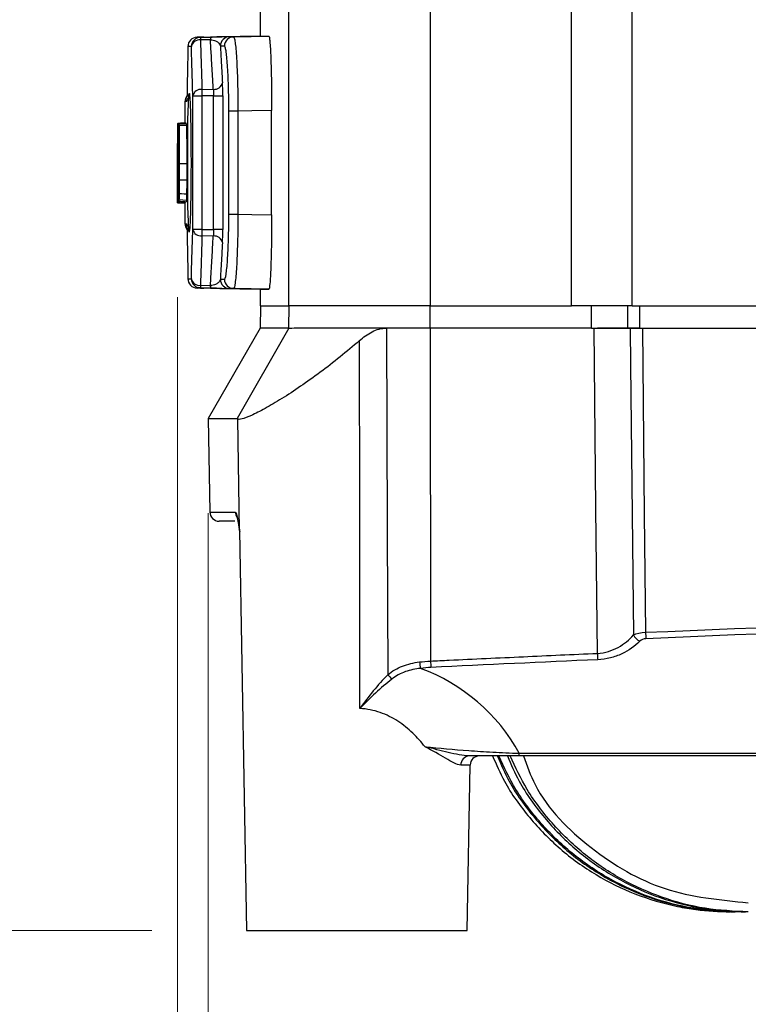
# Model space of a CAD drawing. Header units: millimetres. Extents: x 10 to 272, y 8 to 208.
# Tile 12 of 31: x 57 to 67, y 75 to 89. Entities that reach past the tile are written whole.
import ezdxf

# ---------------------------------------------------------------- set-up
doc = ezdxf.new("R2010")
doc.units = ezdxf.units.MM
doc.styles.add('SLDTEXTSTYLE0', font='TXT', dxfattribs={"width": 0.75})
doc.dimstyles.new('SLDDIMSTYLE0', dxfattribs={"dimtxt": 1.905, "dimasz": 3, "dimexe": 0, "dimexo": 0.0625, "dimgap": 0.47625, "dimtad": 0, "dimtih": 1, "dimtoh": 1, "dimdec": 1, "dimlfac": 2, "dimrnd": 1e-09, "dimzin": 12, "dimdsep": 46, "dimtxsty": 'SLDTEXTSTYLE0', "dimsah": 1, "dimcen": 0.09, "dimadec": 0, "dimazin": 3, "dimtfac": 1, "dimtdec": 1, "dimtofl": 0, "dimtmove": 0, "dimatfit": 3, "dimfxl": 1, "dimfrac": 2, "dimtolj": 1, "dimtzin": 12, "dimarcsym": 0})
doc.dimstyles.new('SLDDIMSTYLE2', dxfattribs={"dimtxt": 1.905, "dimasz": 3, "dimexe": 0, "dimexo": 0.0625, "dimgap": 0.47625, "dimtad": 0, "dimtih": 1, "dimtoh": 1, "dimdec": 1, "dimlfac": 2, "dimrnd": 1e-09, "dimzin": 4, "dimdsep": 46, "dimtxsty": 'SLDTEXTSTYLE0', "dimsah": 1, "dimcen": 0.09, "dimadec": 0, "dimazin": 1, "dimtfac": 1, "dimtdec": 1, "dimtofl": 0, "dimtmove": 0, "dimatfit": 3, "dimfxl": 1, "dimfrac": 2, "dimtolj": 1, "dimtzin": 12, "dimarcsym": 0})

# ---------------------------------------------------------------- blocks, each defined once
blk = doc.blocks.new('_D')
at = {"color": 7, "linetype": 'Continuous', "lineweight": 18}
for p, q in [((56.985, 94.003), (46.45, 94.003)), ((49.625, 94.003), (49.625, 87.071)), ((49.625, 86.684), (49.044, 86.684)), ((49.044, 86.684), (49.044, 83.66)), ((54.551, 86.684), (55.132, 86.684)), ((55.132, 86.684), (55.132, 83.66)), ((49.044, 83.66), (49.625, 83.66)), ((55.132, 83.66), (54.551, 83.66)), ((49.625, 76.343), (49.625, 83.273)), ((58.72, 76.343), (46.45, 76.343))]:
    blk.add_line(p, q, dxfattribs=at)
for points in [[(49.625, 94.003), (49.125, 91.003), (50.125, 91.003)], [(49.625, 76.343), (50.125, 79.343), (49.125, 79.343)]]:
    blk.add_solid(points, dxfattribs=at)
at = {"color": 7, "linetype": 'Continuous', "lineweight": 18, "char_height": 1.905, "attachment_point": 1, "style": 'SLDTEXTSTYLE0'}
for s, insert in [('35.3', (43.537, 86.116)), ('1.39', (49.625, 86.116))]:
    blk.add_mtext(s, dxfattribs=dict(at, insert=insert))
blk = doc.blocks.new('_D_3')
at = {"color": 7, "linetype": 'Continuous', "lineweight": 18}
for p, q in [((58.624, 144.193), (39.392, 144.193)), ((42.567, 144.193), (42.567, 107.821)), ((43.271, 107.434), (42.69, 107.434)), ((42.69, 107.434), (42.69, 104.41)), ((48.197, 107.434), (48.778, 107.434)), ((48.778, 107.434), (48.778, 104.41)), ((42.69, 104.41), (43.271, 104.41)), ((48.778, 104.41), (48.197, 104.41)), ((42.567, 76.343), (42.567, 104.023)), ((58.72, 76.343), (39.392, 76.343))]:
    blk.add_line(p, q, dxfattribs=at)
for points in [[(42.567, 144.193), (42.067, 141.193), (43.067, 141.193)], [(42.567, 76.343), (43.067, 79.343), (42.067, 79.343)]]:
    blk.add_solid(points, dxfattribs=at)
at = {"color": 7, "linetype": 'Continuous', "lineweight": 18, "char_height": 1.905, "attachment_point": 1, "style": 'SLDTEXTSTYLE0'}
for s, insert in [('135.7', (35.776, 106.865)), ('5.34', (43.271, 106.865))]:
    blk.add_mtext(s, dxfattribs=dict(at, insert=insert))
blk = doc.blocks.new('_D_4')
at = {"color": 7, "linetype": 'Continuous', "lineweight": 18}
for p, q in [((119.586, 86.346), (119.586, 63.168)), ((59.064, 84.853), (59.064, 63.168)), ((88.341, 67.855), (87.76, 67.855)), ((87.76, 67.855), (87.76, 64.831)), ((93.267, 67.855), (93.847, 67.855)), ((93.847, 67.855), (93.847, 64.831)), ((59.064, 66.343), (80.459, 66.343)), ((119.586, 66.343), (94.814, 66.343)), ((87.76, 64.831), (88.341, 64.831)), ((93.847, 64.831), (93.267, 64.831))]:
    blk.add_line(p, q, dxfattribs=at)
for points in [[(59.064, 66.343), (62.064, 65.843), (62.064, 66.843)], [(119.586, 66.343), (116.586, 66.843), (116.586, 65.843)]]:
    blk.add_solid(points, dxfattribs=at)
at = {"color": 7, "linetype": 'Continuous', "lineweight": 18, "char_height": 1.905, "attachment_point": 1, "style": 'SLDTEXTSTYLE0'}
for s, insert in [('121.0', (80.846, 67.287)), ('4.77', (88.341, 67.287))]:
    blk.add_mtext(s, dxfattribs=dict(at, insert=insert))
blk = doc.blocks.new('_D_5')
at = {"color": 7, "linetype": 'Continuous', "lineweight": 18}
for p, q in [((114.399, 84.503), (114.399, 68.501)), ((59.477, 81.953), (59.477, 68.501)), ((88.341, 73.188), (87.76, 73.188)), ((87.76, 73.188), (87.76, 70.164)), ((93.267, 73.188), (93.847, 73.188)), ((93.847, 73.188), (93.847, 70.164)), ((59.477, 71.676), (80.459, 71.676)), ((114.399, 71.676), (94.814, 71.676)), ((87.76, 70.164), (88.341, 70.164)), ((93.847, 70.164), (93.267, 70.164))]:
    blk.add_line(p, q, dxfattribs=at)
for points in [[(59.477, 71.676), (62.477, 71.176), (62.477, 72.176)], [(114.399, 71.676), (111.399, 72.176), (111.399, 71.176)]]:
    blk.add_solid(points, dxfattribs=at)
at = {"color": 7, "linetype": 'Continuous', "lineweight": 18, "char_height": 1.905, "attachment_point": 1, "style": 'SLDTEXTSTYLE0'}
for s, insert in [('109.8', (80.846, 72.619)), ('4.32', (88.341, 72.619))]:
    blk.add_mtext(s, dxfattribs=dict(at, insert=insert))

msp = doc.modelspace()

# ---------------------------------------------------------------- linework, layer by layer
at = {"color": 7, "linetype": 'Continuous', "lineweight": 25}
for p, q in [((60.56, 84.738), (60.56, 98.193)), ((62.46, 98.193), (62.46, 84.738)), ((64.357, 84.738), (64.357, 98.193)), ((65.173, 84.738), (65.173, 98.193)), ((60.173, 89.743), (60.173, 88.361)), ((59.419, 88.347), (59.327, 88.346)), ((60.169, 88.361), (59.636, 88.352)), ((59.817, 88.353), (60.291, 88.361)), ((59.393, 87.646), (59.545, 87.647)), ((59.164, 87.482), (59.164, 87.199)), ((59.191, 87.526), (59.192, 87.556)), ((59.27, 87.558), (59.393, 87.558)), ((59.27, 85.765), (59.27, 87.558)), ((59.393, 87.558), (59.393, 85.765)), ((59.55, 87.559), (59.672, 87.559)), ((59.55, 85.764), (59.55, 87.559)), ((59.672, 87.559), (59.672, 85.764)), ((59.876, 87.354), (59.754, 87.354)), ((59.754, 85.968), (59.754, 87.354)), ((59.876, 87.354), (59.876, 85.968)), ((60.329, 85.96), (60.329, 87.362)), ((59.171, 87.2), (59.172, 87.186)), ((59.077, 86.218), (59.077, 87.104)), ((59.081, 87.179), (59.181, 87.186)), ((59.079, 87.011), (59.08, 87.011)), ((59.079, 87.011), (59.079, 86.311)), ((59.07, 86.856), (59.077, 86.856)), ((59.073, 86.888), (59.077, 86.888)), ((59.064, 86.746), (59.064, 86.285)), ((59.065, 86.522), (59.077, 86.522)), ((59.069, 86.488), (59.069, 86.488)), ((59.075, 86.445), (59.077, 86.445)), ((59.079, 86.311), (59.081, 86.311)), ((59.064, 86.123), (59.164, 86.123)), ((59.164, 86.123), (59.164, 85.84)), ((59.754, 85.968), (59.876, 85.968)), ((59.393, 85.765), (59.27, 85.765)), ((59.672, 85.764), (59.55, 85.764)), ((59.545, 85.675), (59.393, 85.677)), ((59.633, 84.97), (60.169, 84.961)), ((60.291, 84.961), (59.817, 84.969)), ((60.173, 84.961), (60.173, 84.738)), ((60.178, 84.738), (60.173, 84.438)), ((60.173, 84.738), (60.56, 84.738)), ((60.56, 84.438), (60.565, 84.738)), ((62.46, 84.738), (60.56, 84.738)), ((62.46, 84.438), (62.46, 84.738)), ((62.46, 84.738), (64.357, 84.738)), ((65.173, 84.738), (64.357, 84.738)), ((64.626, 84.438), (64.626, 84.738)), ((65.113, 84.438), (65.117, 84.738)), ((65.173, 84.738), (84.673, 84.738)), ((65.276, 84.438), (65.276, 84.738)), ((60.173, 84.438), (59.477, 83.223)), ((60.56, 84.438), (59.865, 83.223)), ((60.56, 84.438), (60.173, 84.438)), ((62.46, 84.438), (62.464, 79.963)), ((65.113, 84.438), (64.708, 84.438)), ((65.276, 84.438), (65.113, 84.438)), ((65.276, 84.438), (65.311, 84.438)), ((59.477, 83.223), (59.499, 81.966)), ((59.477, 83.223), (59.865, 83.223)), ((59.899, 81.72), (59.873, 83.218)), ((59.835, 81.843), (59.624, 81.843)), ((59.896, 81.72), (59.99, 76.343)), ((63.657, 78.725), (108.204, 78.725)), ((63.657, 78.688), (63.657, 78.725)), ((108.204, 78.688), (63.657, 78.688)), ((62.957, 76.343), (62.996, 78.565)), ((66.5, 76.593), (66.492, 76.593)), ((66.557, 76.593), (66.5, 76.593)), ((66.581, 76.593), (66.557, 76.593)), ((66.694, 76.593), (66.581, 76.593)), ((66.734, 76.593), (66.694, 76.593)), ((59.99, 76.343), (61.473, 76.343)), ((61.473, 76.343), (62.957, 76.343))]:
    msp.add_line(p, q, dxfattribs=at)
at = {"color": 8, "linetype": 'Continuous', "lineweight": 25}
for p, q in [((59.227, 87.553), (59.23, 87.518)), ((59.074, 86.99), (59.077, 86.99)), ((59.073, 86.888), (59.077, 86.888)), ((59.077, 86.891), (59.074, 86.891)), ((59.661, 84.971), (59.649, 84.971)), ((59.499, 81.966), (59.841, 81.966)), ((59.899, 81.72), (59.896, 81.72)), ((62.996, 78.565), (62.871, 78.565))]:
    msp.add_line(p, q, dxfattribs=at)
at = {"color": 7, "linetype": 'Continuous', "lineweight": 25, "flags": 128}
for points in [[(59.372, 88.346), (59.388, 88.346), (59.508, 88.348)], [(59.508, 88.312), (59.388, 88.31), (59.372, 88.309)], [(59.55, 87.559), (59.47, 87.558), (59.393, 87.558)], [(60.329, 87.362), (60.063, 87.357), (59.876, 87.354)], [(59.071, 87.193), (59.104, 87.195), (59.137, 87.197), (59.171, 87.2)], [(59.178, 87.186), (59.14, 87.184), (59.078, 87.179)], [(59.084, 87.16), (59.134, 87.163), (59.184, 87.166)], [(59.074, 86.891), (59.073, 86.888), (59.073, 86.888)], [(59.088, 86.651), (59.138, 86.651), (59.188, 86.651)], [(59.069, 86.485), (59.069, 86.488), (59.069, 86.488)], [(59.088, 86.43), (59.12, 86.429), (59.154, 86.428), (59.188, 86.428)], [(59.078, 86.143), (59.115, 86.141), (59.178, 86.136)], [(59.082, 86.143), (59.098, 86.142), (59.114, 86.141), (59.131, 86.14), (59.147, 86.139), (59.164, 86.137), (59.182, 86.136)], [(59.084, 86.165), (59.134, 86.162), (59.184, 86.159)], [(59.086, 86.247), (59.119, 86.246), (59.152, 86.244), (59.186, 86.242)], [(59.071, 86.13), (59.104, 86.127), (59.171, 86.123)], [(59.876, 85.968), (60.063, 85.965), (60.329, 85.96)], [(59.393, 85.765), (59.47, 85.764), (59.55, 85.764)], [(59.327, 84.977), (59.374, 84.976), (59.419, 84.975)], [(59.372, 85.013), (59.488, 85.011), (59.508, 85.011)], [(59.508, 84.974), (59.488, 84.975), (59.372, 84.977)], [(61.872, 84.438), (61.882, 81.722), (61.89, 79.779)], [(64.706, 80.067), (64.686, 82.013), (64.661, 84.438)], [(65.148, 84.438), (65.153, 83.938), (65.174, 81.939), (65.19, 80.315)], [(65.311, 84.438), (65.316, 83.938), (65.336, 81.939), (65.353, 80.35)], [(61.516, 79.326), (61.512, 81.976), (61.508, 84.269)]]:
    msp.add_lwpolyline(points, dxfattribs=at)
at = {"color": 8, "linetype": 'Continuous', "lineweight": 25, "flags": 128}
msp.add_lwpolyline([(59.227, 85.767), (59.221, 85.725), (59.216, 85.747), (59.21, 85.864), (59.205, 86.071), (59.202, 86.345), (59.201, 86.654), (59.202, 86.965), (59.205, 87.24), (59.21, 87.451), (59.216, 87.573), (59.223, 87.592), (59.223, 87.592)], dxfattribs=at)
at = {"color": 7, "linetype": 'Continuous', "lineweight": 25}
for centre, radius, start, end in [((59.329, 88.221), 0.125, 91.0063, 180.0054), ((59.375, 88.221), 0.125, 91.0125, 180.0123), ((59.361, 88.196), 0.114, 84.0611, 167.4009), ((60.123, 88.328), 0.751, 178.6014, 181.3986), ((60.259, 88.33), 0.751, 178.6015, 181.3985), ((59.765, 88.228), 0.125, 91.0443, 180.0448), ((59.82, 88.228), 0.125, 91.0591, 180.0588), ((59.555, 87.763), 0.117, 265.4856, 346.0474), ((59.381, 87.532), 0.114, 84.2151, 167.2493), ((64.766, 87.602), 5.373, 179.5292, 180.4708), ((59.289, 87.482), 0.125, 141.437, 180.1474), ((59.289, 85.84), 0.125, 180.0788, 217.8713), ((59.381, 85.79), 0.114, 192.7513, 275.7844), ((64.766, 85.721), 5.373, 179.5292, 180.4708), ((59.555, 85.559), 0.117, 13.9526, 94.5144), ((59.329, 85.101), 0.125, 179.9946, 268.9937), ((59.361, 85.126), 0.114, 192.5993, 275.9387), ((59.375, 85.101), 0.125, 179.9877, 268.9875), ((59.765, 85.095), 0.125, 179.9552, 268.9557), ((59.82, 85.094), 0.125, 179.9412, 268.9409), ((60.123, 84.995), 0.751, 178.6014, 181.3986), ((60.259, 84.993), 0.751, 178.6015, 181.3985), ((59.624, 81.968), 0.125, 181, 270), ((59.771, 81.718), 0.125, 1, 8.5486), ((65.373, 80.412), 0.207, 208.0389, 242.3916), ((67.523, 80.44), 2.172, 182.3575, 184.6358), ((66.812, 80.157), 2.108, 182.432, 184.7796), ((63.057, 80.041), 0.747, 186.952, 193.6723), ((64.373, 80.052), 1.911, 182.6806, 185.2719), ((62.229, 80.049), 0.433, 218.448, 228.969), ((62.991, 78.568), 0.12, 92.4969, 181.4011), ((63.121, 78.563), 0.125, 90, 179)]:
    msp.add_arc(centre, radius, start, end, dxfattribs=at)
at = {"color": 8, "linetype": 'Continuous', "lineweight": 25}
msp.add_arc((59.966, 81.968), 0.125, 180.9939, 214.2097, dxfattribs=at)
at = {"color": 7, "linetype": 'Continuous', "lineweight": 25}
for centre, major_axis, start_param, end_param in [((86.423, -410.521), (0, 491.237), 0.003932, 0.042902), ((86.423, -410.525), (0, 490.987), 0.044242, 0.048813), ((62.556, 78.113), (0, 1.766), 0.048813, 0.128039), ((61.473, 77.524), (0, 2.492), 5.214872, 5.931962)]:
    msp.add_ellipse(centre, major_axis=major_axis, ratio=0.999848, start_param=start_param, end_param=end_param, dxfattribs=at)
for points, knots in [([(59.327, 88.346), (59.333, 88.346), (59.34, 88.346), (59.348, 88.346), (59.355, 88.346), (59.363, 88.346), (59.372, 88.346)], [0, 0, 0, 0, 0.001835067, 0.001835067, 0.001835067, 0.003682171, 0.003682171, 0.003682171, 0.003682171]), ([(59.372, 88.309), (59.374, 88.27), (59.375, 88.231), (59.376, 88.192), (59.378, 88.127), (59.38, 88.063), (59.382, 87.998), (59.384, 87.934), (59.386, 87.87), (59.388, 87.805), (59.389, 87.752), (59.391, 87.699), (59.393, 87.646)], [0, 0, 0, 0, 0.00033221, 0.00033221, 0.00033221, 0.00087904, 0.00087904, 0.00087904, 0.00142587, 0.00142587, 0.00142587, 0.001876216, 0.001876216, 0.001876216, 0.001876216]), ([(59.419, 88.347), (59.459, 88.348), (59.497, 88.349), (59.562, 88.35), (59.587, 88.35), (59.626, 88.351), (59.64, 88.351), (59.658, 88.352), (59.662, 88.352), (59.661, 88.352)], [0, 0, 0, 0, 0.25, 0.25, 0.5, 0.5, 0.75, 0.75, 1, 1, 1, 1]), ([(59.762, 88.353), (59.758, 88.352), (59.737, 88.352), (59.674, 88.351), (59.648, 88.351), (59.584, 88.35), (59.547, 88.349), (59.508, 88.348)], [0, 0, 0, 0, 0.5, 0.5, 0.75, 0.75, 1, 1, 1, 1]), ([(59.545, 87.647), (59.543, 87.687), (59.541, 87.726), (59.538, 87.766), (59.535, 87.83), (59.531, 87.895), (59.527, 87.959), (59.523, 88.023), (59.52, 88.088), (59.516, 88.152), (59.513, 88.205), (59.51, 88.258), (59.508, 88.312)], [0, 0, 0, 0, 0.000336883, 0.000336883, 0.000336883, 0.000883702, 0.000883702, 0.000883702, 0.001430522, 0.001430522, 0.001430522, 0.001881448, 0.001881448, 0.001881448, 0.001881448]), ([(59.508, 88.312), (59.521, 88.312), (59.534, 88.31), (59.556, 88.305), (59.565, 88.302), (59.589, 88.292), (59.6, 88.285), (59.628, 88.261), (59.637, 88.244), (59.64, 88.228)], [0, 0, 0, 0, 0.125, 0.125, 0.25, 0.25, 0.5, 0.5, 1, 1, 1, 1]), ([(59.636, 88.352), (59.633, 88.352), (59.621, 88.352), (59.644, 88.352), (59.661, 88.352)], [0, 0, 0, 0, 0.2360228, 1, 1, 1, 1]), ([(59.817, 88.353), (59.821, 88.353), (59.824, 88.347), (59.831, 88.321), (59.835, 88.302), (59.842, 88.252), (59.845, 88.222), (59.852, 88.149), (59.855, 88.107), (59.863, 87.969), (59.868, 87.858), (59.874, 87.618), (59.876, 87.486), (59.876, 87.354)], [0, 0, 0, 0, 0.125, 0.125, 0.25, 0.25, 0.375, 0.375, 0.5, 0.5, 0.75, 0.75, 1, 1, 1, 1]), ([(60.184, 88.361), (60.177, 88.361), (60.149, 88.361), (60.229, 88.361), (60.291, 88.361)], [0, 0, 0, 0, 0.2169, 1, 1, 1, 1]), ([(60.291, 88.361), (60.293, 88.361), (60.296, 88.355), (60.301, 88.329), (60.303, 88.31), (60.307, 88.26), (60.31, 88.23), (60.314, 88.157), (60.316, 88.115), (60.321, 87.977), (60.324, 87.866), (60.328, 87.625), (60.329, 87.494), (60.329, 87.362)], [0, 0, 0, 0, 0.125, 0.125, 0.25, 0.25, 0.375, 0.375, 0.5, 0.5, 0.75, 0.75, 1, 1, 1, 1]), ([(59.204, 88.221), (59.203, 88.129), (59.201, 88.037), (59.199, 87.944), (59.197, 87.841), (59.195, 87.737), (59.193, 87.633), (59.193, 87.607), (59.193, 87.581), (59.192, 87.556)], [0, 0, 0, 0, 0.000782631, 0.000782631, 0.000782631, 0.001663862, 0.001663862, 0.001663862, 0.001882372, 0.001882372, 0.001882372, 0.001882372]), ([(59.25, 88.221), (59.241, 88.221), (59.232, 88.221), (59.225, 88.221), (59.217, 88.221), (59.21, 88.221), (59.204, 88.221)], [0, 0, 0, 0, 0.001848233, 0.001848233, 0.001848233, 0.003684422, 0.003684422, 0.003684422, 0.003684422]), ([(59.27, 87.558), (59.268, 87.611), (59.267, 87.664), (59.265, 87.717), (59.263, 87.781), (59.261, 87.846), (59.259, 87.91), (59.257, 87.975), (59.255, 88.039), (59.253, 88.103), (59.252, 88.143), (59.251, 88.182), (59.25, 88.221)], [0, 0, 0, 0, 0.000450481, 0.000450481, 0.000450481, 0.000997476, 0.000997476, 0.000997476, 0.001544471, 0.001544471, 0.001544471, 0.001876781, 0.001876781, 0.001876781, 0.001876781]), ([(59.64, 88.228), (59.643, 88.168), (59.646, 88.107), (59.65, 88.047), (59.653, 87.983), (59.657, 87.919), (59.661, 87.854), (59.663, 87.815), (59.666, 87.775), (59.668, 87.735)], [0, 0, 0, 0, 0.000509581, 0.000509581, 0.000509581, 0.001056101, 0.001056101, 0.001056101, 0.001392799, 0.001392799, 0.001392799, 0.001392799]), ([(59.754, 87.354), (59.754, 87.47), (59.752, 87.585), (59.746, 87.795), (59.741, 87.893), (59.733, 88.013), (59.73, 88.05), (59.723, 88.113), (59.72, 88.14), (59.713, 88.184), (59.709, 88.2), (59.702, 88.222), (59.698, 88.228), (59.695, 88.228)], [0, 0, 0, 0, 0.25, 0.25, 0.5, 0.5, 0.625, 0.625, 0.75, 0.75, 0.875, 0.875, 1, 1, 1, 1]), ([(59.223, 87.592), (59.223, 87.592), (59.224, 87.587), (59.226, 87.57), (59.227, 87.553)], [0, 0, 0, 0, 0.041227, 1, 1, 1, 1]), ([(59.192, 87.526), (59.191, 87.516), (59.191, 87.5), (59.191, 87.499), (59.191, 87.498)], [0, 0, 0, 0, 0.663206, 1, 1, 1, 1]), ([(59.227, 87.553), (59.227, 87.553), (59.228, 87.549), (59.232, 87.492), (59.237, 87.375), (59.242, 87.16), (59.245, 86.895), (59.246, 86.604), (59.244, 86.319), (59.24, 86.067), (59.234, 85.878), (59.23, 85.786), (59.225, 85.754), (59.226, 85.757), (59.226, 85.757)], [0, 0, 0, 0, 0.002689, 0.060803, 0.164734, 0.275336, 0.387902, 0.500942, 0.614187, 0.727428, 0.8403, 0.940627, 0.994003, 1, 1, 1, 1]), ([(59.068, 86.91), (59.068, 86.931), (59.068, 86.953), (59.068, 86.995), (59.068, 87.015), (59.069, 87.073), (59.069, 87.106), (59.069, 87.154), (59.07, 87.17), (59.07, 87.189), (59.071, 87.192), (59.071, 87.193)], [0, 0, 0, 0, 0.125, 0.125, 0.25, 0.25, 0.5, 0.5, 0.75, 0.75, 1, 1, 1, 1]), ([(59.071, 87.193), (59.071, 87.192), (59.071, 87.19), (59.072, 87.178), (59.072, 87.168), (59.073, 87.137), (59.073, 87.114), (59.074, 87.059), (59.074, 87.026), (59.074, 86.99)], [0, 0, 0, 0, 0.25, 0.25, 0.5, 0.5, 0.75, 0.75, 1, 1, 1, 1]), ([(59.078, 87.179), (59.078, 87.179), (59.077, 87.178), (59.077, 87.175), (59.077, 87.172), (59.077, 87.168), (59.077, 87.163), (59.077, 87.158), (59.077, 87.151), (59.077, 87.144), (59.077, 87.137), (59.077, 87.129), (59.077, 87.121), (59.077, 87.115), (59.077, 87.11), (59.077, 87.104)], [0, 0, 0, 0, 0.0000502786, 0.0000502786, 0.0000502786, 0.0001005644, 0.0001005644, 0.0001005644, 0.0001507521, 0.0001507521, 0.0001507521, 0.0002009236, 0.0002009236, 0.0002009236, 0.0002338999, 0.0002338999, 0.0002338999, 0.0002338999]), ([(59.078, 87.179), (59.078, 87.179), (59.078, 87.179), (59.078, 87.179), (59.079, 87.179), (59.079, 87.179), (59.08, 87.179), (59.08, 87.179), (59.081, 87.179), (59.081, 87.179)], [0.0001496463, 0.0001496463, 0.0001496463, 0.0001496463, 0.0002661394, 0.0002661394, 0.0002661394, 0.0005112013, 0.0005112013, 0.0005112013, 0.0007562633, 0.0007562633, 0.0007562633, 0.0007562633]), ([(59.081, 87.179), (59.082, 87.179), (59.082, 87.179), (59.082, 87.178), (59.083, 87.177), (59.083, 87.175), (59.083, 87.172), (59.083, 87.17), (59.084, 87.165), (59.084, 87.16)], [0, 0, 0, 0, 0.0001313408, 0.0001313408, 0.0001313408, 0.0002633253, 0.0002633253, 0.0002633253, 0.0003968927, 0.0003968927, 0.0003968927, 0.0003968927]), ([(59.084, 87.16), (59.084, 87.151), (59.085, 87.142), (59.085, 87.117), (59.086, 87.101), (59.087, 87.047), (59.087, 87.004), (59.088, 86.91), (59.088, 86.858), (59.088, 86.756), (59.088, 86.704), (59.088, 86.651)], [0, 0, 0, 0, 0.125, 0.125, 0.25, 0.25, 0.5, 0.5, 0.75, 0.75, 1, 1, 1, 1]), ([(59.181, 87.186), (59.182, 87.186), (59.182, 87.186), (59.182, 87.185), (59.183, 87.184), (59.183, 87.182), (59.183, 87.179), (59.184, 87.177), (59.184, 87.172), (59.184, 87.166)], [0, 0, 0, 0, 0.0001313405, 0.0001313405, 0.0001313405, 0.0002653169, 0.0002653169, 0.0002653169, 0.0004009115, 0.0004009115, 0.0004009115, 0.0004009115]), ([(59.184, 87.166), (59.184, 87.158), (59.185, 87.148), (59.186, 87.123), (59.186, 87.107), (59.187, 87.053), (59.187, 87.009), (59.188, 86.913), (59.188, 86.861), (59.188, 86.757), (59.188, 86.704), (59.188, 86.651)], [0, 0, 0, 0, 0.125, 0.125, 0.25, 0.25, 0.5, 0.5, 0.75, 0.75, 1, 1, 1, 1]), ([(59.07, 86.993), (59.07, 86.985), (59.07, 86.975), (59.07, 86.951), (59.069, 86.937), (59.069, 86.924)], [0, 0, 0, 0, 0.5, 0.5, 1, 1, 1, 1]), ([(59.071, 87.032), (59.071, 87.031), (59.07, 87.029), (59.07, 87.018), (59.07, 87.007), (59.07, 86.993)], [0, 0, 0, 0, 0.5, 0.5, 1, 1, 1, 1]), ([(59.072, 86.935), (59.072, 86.969), (59.072, 86.998), (59.071, 87.028), (59.071, 87.031), (59.071, 87.032)], [0, 0, 0, 0, 0.5, 0.5, 1, 1, 1, 1]), ([(59.072, 86.935), (59.072, 86.927), (59.073, 86.92), (59.073, 86.913), (59.073, 86.907), (59.073, 86.902), (59.073, 86.897), (59.073, 86.893), (59.073, 86.89), (59.073, 86.889), (59.073, 86.888), (59.073, 86.888), (59.073, 86.888)], [0, 0, 0, 0, 0.0000503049, 0.0000503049, 0.0000503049, 0.0001006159, 0.0001006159, 0.0001006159, 0.0001508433, 0.0001508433, 0.0001508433, 0.0001869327, 0.0001869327, 0.0001869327, 0.0001869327]), ([(59.074, 86.891), (59.074, 86.892), (59.074, 86.894), (59.074, 86.897), (59.074, 86.9), (59.074, 86.905), (59.074, 86.911), (59.074, 86.916), (59.074, 86.923), (59.074, 86.93), (59.074, 86.938), (59.074, 86.946), (59.074, 86.954), (59.074, 86.962), (59.074, 86.971), (59.074, 86.979), (59.074, 86.983), (59.074, 86.987), (59.074, 86.99)], [0, 0, 0, 0, 0.0000504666, 0.0000504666, 0.0000504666, 0.0001009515, 0.0001009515, 0.0001009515, 0.0001511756, 0.0001511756, 0.0001511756, 0.0002011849, 0.0002011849, 0.0002011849, 0.0002512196, 0.0002512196, 0.0002512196, 0.000273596, 0.000273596, 0.000273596, 0.000273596]), ([(59.083, 87.001), (59.083, 87.004), (59.082, 87.006), (59.082, 87.007), (59.082, 87.009), (59.082, 87.009), (59.081, 87.01), (59.081, 87.011), (59.081, 87.011), (59.08, 87.011)], [0, 0, 0, 0, 0.0001011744, 0.0001011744, 0.0001011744, 0.0002021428, 0.0002021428, 0.0002021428, 0.0003660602, 0.0003660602, 0.0003660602, 0.0003660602]), ([(59.085, 86.661), (59.085, 86.732), (59.085, 86.803), (59.085, 86.903), (59.084, 86.934), (59.084, 86.968), (59.084, 86.977), (59.083, 86.992), (59.083, 86.997), (59.083, 87.001)], [0, 0, 0, 0, 0.5, 0.5, 0.75, 0.75, 0.875, 0.875, 1, 1, 1, 1]), ([(59.064, 86.746), (59.064, 86.762), (59.064, 86.816), (59.064, 86.875), (59.064, 86.912), (59.064, 86.916), (59.064, 86.917)], [0, 0, 0, 0, 0.144407, 0.473758, 0.773854, 1, 1, 1, 1]), ([(59.064, 86.917), (59.064, 86.916), (59.065, 86.915), (59.065, 86.907), (59.065, 86.9), (59.065, 86.872), (59.065, 86.842), (59.065, 86.768), (59.065, 86.724), (59.065, 86.651), (59.065, 86.626), (59.065, 86.574), (59.065, 86.548), (59.065, 86.522)], [0, 0, 0, 0, 0.125, 0.125, 0.25, 0.25, 0.5, 0.5, 0.75, 0.75, 0.875, 0.875, 1, 1, 1, 1]), ([(59.069, 86.706), (59.069, 86.719), (59.069, 86.732), (59.068, 86.762), (59.068, 86.779), (59.068, 86.832), (59.068, 86.871), (59.068, 86.91)], [0, 0, 0, 0, 0.25, 0.25, 0.5, 0.5, 1, 1, 1, 1]), ([(59.069, 86.924), (59.069, 86.911), (59.07, 86.898), (59.07, 86.874), (59.07, 86.865), (59.07, 86.856)], [0, 0, 0, 0, 0.5, 0.5, 1, 1, 1, 1]), ([(59.07, 86.856), (59.07, 86.837), (59.07, 86.825), (59.071, 86.805), (59.071, 86.797), (59.072, 86.774), (59.072, 86.758), (59.073, 86.724), (59.073, 86.711), (59.074, 86.675), (59.074, 86.652), (59.074, 86.601), (59.075, 86.571), (59.075, 86.51), (59.075, 86.477), (59.075, 86.445)], [0, 0, 0, 0, 0.125, 0.125, 0.25, 0.25, 0.5, 0.5, 0.625, 0.625, 0.75, 0.75, 0.875, 0.875, 1, 1, 1, 1]), ([(59.064, 86.776), (59.064, 86.775), (59.064, 86.769), (59.064, 86.739), (59.064, 86.718), (59.064, 86.668), (59.064, 86.639), (59.064, 86.58), (59.064, 86.55), (59.064, 86.52)], [0, 0, 0, 0, 0.25, 0.25, 0.5, 0.5, 0.75, 0.75, 1, 1, 1, 1]), ([(59.065, 86.521), (59.065, 86.551), (59.065, 86.581), (59.065, 86.639), (59.065, 86.668), (59.065, 86.718), (59.065, 86.739), (59.065, 86.769), (59.064, 86.775), (59.064, 86.776)], [0, 0, 0, 0, 0.25, 0.25, 0.5, 0.5, 0.75, 0.75, 1, 1, 1, 1]), ([(59.071, 86.604), (59.07, 86.615), (59.07, 86.627), (59.069, 86.658), (59.069, 86.678), (59.069, 86.706)], [0, 0, 0, 0, 0.5, 0.5, 1, 1, 1, 1]), ([(59.072, 86.558), (59.072, 86.562), (59.072, 86.565), (59.072, 86.568), (59.072, 86.574), (59.071, 86.579), (59.071, 86.584), (59.071, 86.591), (59.071, 86.598), (59.071, 86.604)], [0, 0, 0, 0, 0.0000648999, 0.0000648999, 0.0000648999, 0.0001946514, 0.0001946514, 0.0001946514, 0.0003541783, 0.0003541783, 0.0003541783, 0.0003541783]), ([(59.073, 86.443), (59.073, 86.457), (59.073, 86.47), (59.073, 86.497), (59.073, 86.508), (59.072, 86.537), (59.072, 86.548), (59.072, 86.558)], [0, 0, 0, 0, 0.25, 0.25, 0.5, 0.5, 1, 1, 1, 1]), ([(59.083, 86.321), (59.083, 86.33), (59.084, 86.344), (59.085, 86.391), (59.085, 86.423), (59.085, 86.521), (59.085, 86.592), (59.085, 86.661)], [0, 0, 0, 0, 0.25, 0.25, 0.5, 0.5, 1, 1, 1, 1]), ([(59.088, 86.651), (59.088, 86.614), (59.088, 86.576), (59.088, 86.521), (59.088, 86.502), (59.088, 86.466), (59.088, 86.448), (59.088, 86.43)], [0, 0, 0, 0, 0.5, 0.5, 0.75, 0.75, 1, 1, 1, 1]), ([(59.188, 86.651), (59.188, 86.639), (59.188, 86.628), (59.188, 86.614), (59.188, 86.609), (59.188, 86.601), (59.188, 86.598), (59.188, 86.591), (59.188, 86.586), (59.188, 86.577), (59.188, 86.572), (59.188, 86.558), (59.188, 86.548), (59.188, 86.528), (59.188, 86.518), (59.188, 86.504), (59.188, 86.5), (59.188, 86.493), (59.188, 86.491), (59.188, 86.486), (59.188, 86.484), (59.188, 86.48), (59.188, 86.479), (59.188, 86.476), (59.188, 86.474), (59.188, 86.468), (59.188, 86.464), (59.188, 86.451), (59.188, 86.44), (59.188, 86.428)], [0, 0, 0, 0, 0.125, 0.125, 0.1875, 0.1875, 0.25, 0.25, 0.3125, 0.3125, 0.375, 0.375, 0.5, 0.5, 0.625, 0.625, 0.6875, 0.6875, 0.71875, 0.71875, 0.75, 0.75, 0.78125, 0.78125, 0.8125, 0.8125, 0.875, 0.875, 1, 1, 1, 1]), ([(59.065, 86.522), (59.065, 86.496), (59.065, 86.47), (59.065, 86.419), (59.065, 86.394), (59.065, 86.321), (59.065, 86.276), (59.065, 86.201), (59.065, 86.17), (59.065, 86.141), (59.065, 86.134), (59.065, 86.125), (59.064, 86.123), (59.064, 86.123)], [0, 0, 0, 0, 0.125, 0.125, 0.25, 0.25, 0.5, 0.5, 0.75, 0.75, 0.875, 0.875, 1, 1, 1, 1]), ([(59.064, 86.264), (59.064, 86.264), (59.064, 86.266), (59.065, 86.273), (59.065, 86.279), (59.065, 86.301), (59.065, 86.323), (59.065, 86.373), (59.065, 86.402), (59.065, 86.461), (59.065, 86.491), (59.065, 86.521)], [0, 0, 0, 0, 0.125, 0.125, 0.25, 0.25, 0.5, 0.5, 0.75, 0.75, 1, 1, 1, 1]), ([(59.064, 86.52), (59.064, 86.49), (59.064, 86.46), (59.064, 86.402), (59.064, 86.373), (59.064, 86.323), (59.064, 86.301), (59.064, 86.271), (59.064, 86.265), (59.064, 86.264)], [0, 0, 0, 0, 0.25, 0.25, 0.5, 0.5, 0.75, 0.75, 1, 1, 1, 1]), ([(59.069, 86.485), (59.068, 86.485), (59.068, 86.483), (59.068, 86.48), (59.068, 86.476), (59.068, 86.472), (59.068, 86.466), (59.068, 86.46), (59.068, 86.453), (59.068, 86.446), (59.068, 86.439), (59.068, 86.431), (59.068, 86.422), (59.068, 86.414), (59.068, 86.405), (59.068, 86.397), (59.068, 86.394), (59.068, 86.391), (59.068, 86.389)], [0, 0, 0, 0, 0.0000503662, 0.0000503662, 0.0000503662, 0.0001007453, 0.0001007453, 0.0001007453, 0.0001509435, 0.0001509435, 0.0001509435, 0.0002010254, 0.0002010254, 0.0002010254, 0.0002511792, 0.0002511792, 0.0002511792, 0.0002686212, 0.0002686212, 0.0002686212, 0.0002686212]), ([(59.069, 86.439), (59.069, 86.447), (59.069, 86.454), (59.069, 86.461), (59.069, 86.467), (59.069, 86.473), (59.069, 86.477), (59.069, 86.482), (59.069, 86.485), (59.069, 86.487), (59.069, 86.488), (59.069, 86.489), (59.069, 86.488)], [0, 0, 0, 0, 0.0000502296, 0.0000502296, 0.0000502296, 0.0001004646, 0.0001004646, 0.0001004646, 0.000150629, 0.000150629, 0.000150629, 0.0001925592, 0.0001925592, 0.0001925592, 0.0001925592]), ([(59.069, 86.439), (59.069, 86.416), (59.069, 86.394), (59.07, 86.355), (59.07, 86.338), (59.07, 86.313), (59.07, 86.304), (59.071, 86.293), (59.071, 86.291), (59.071, 86.291)], [0, 0, 0, 0, 0.25, 0.25, 0.5, 0.5, 0.75, 0.75, 1, 1, 1, 1]), ([(59.075, 86.445), (59.075, 86.42), (59.075, 86.396), (59.075, 86.349), (59.075, 86.326), (59.074, 86.262), (59.074, 86.224), (59.073, 86.17), (59.073, 86.153), (59.072, 86.133), (59.071, 86.13), (59.071, 86.13)], [0, 0, 0, 0, 0.125, 0.125, 0.25, 0.25, 0.5, 0.5, 0.75, 0.75, 1, 1, 1, 1]), ([(59.071, 86.291), (59.071, 86.291), (59.071, 86.292), (59.072, 86.302), (59.072, 86.31), (59.072, 86.335), (59.073, 86.352), (59.073, 86.393), (59.073, 86.418), (59.073, 86.443)], [0, 0, 0, 0, 0.25, 0.25, 0.5, 0.5, 0.75, 0.75, 1, 1, 1, 1]), ([(59.088, 86.43), (59.088, 86.396), (59.087, 86.363), (59.087, 86.301), (59.087, 86.273), (59.086, 86.247)], [0, 0, 0, 0, 0.5, 0.5, 1, 1, 1, 1]), ([(59.188, 86.428), (59.188, 86.393), (59.188, 86.36), (59.187, 86.297), (59.187, 86.268), (59.186, 86.242)], [0, 0, 0, 0, 0.5, 0.5, 1, 1, 1, 1]), ([(59.064, 86.123), (59.064, 86.129), (59.064, 86.141), (59.064, 86.204), (59.064, 86.261), (59.064, 86.285)], [0, 0, 0, 0, 0.4536448, 0.7646598, 1, 1, 1, 1]), ([(59.071, 86.13), (59.071, 86.13), (59.07, 86.133), (59.07, 86.15), (59.069, 86.164), (59.069, 86.208), (59.069, 86.237), (59.068, 86.308), (59.068, 86.347), (59.068, 86.389)], [0, 0, 0, 0, 0.25, 0.25, 0.5, 0.5, 0.75, 0.75, 1, 1, 1, 1]), ([(59.081, 86.311), (59.081, 86.311), (59.082, 86.312), (59.082, 86.312), (59.082, 86.313), (59.082, 86.313), (59.082, 86.315), (59.083, 86.316), (59.083, 86.318), (59.083, 86.321)], [0, 0, 0, 0, 0.0001010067, 0.0001010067, 0.0001010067, 0.0001853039, 0.0001853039, 0.0001853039, 0.0002702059, 0.0002702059, 0.0002702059, 0.0002702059]), ([(59.077, 86.218), (59.077, 86.21), (59.077, 86.201), (59.077, 86.193), (59.077, 86.185), (59.077, 86.178), (59.077, 86.171), (59.077, 86.165), (59.077, 86.159), (59.077, 86.155), (59.077, 86.15), (59.077, 86.147), (59.077, 86.145), (59.078, 86.144), (59.078, 86.143), (59.078, 86.143)], [0, 0, 0, 0, 0.0000503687, 0.0000503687, 0.0000503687, 0.0001007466, 0.0001007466, 0.0001007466, 0.0001509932, 0.0001509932, 0.0001509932, 0.000201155, 0.000201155, 0.000201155, 0.0002339, 0.0002339, 0.0002339, 0.0002339]), ([(59.078, 86.143), (59.078, 86.143), (59.078, 86.143), (59.078, 86.143), (59.079, 86.143), (59.079, 86.143), (59.08, 86.143), (59.08, 86.143), (59.081, 86.143), (59.082, 86.143)], [0.0001496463, 0.0001496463, 0.0001496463, 0.0001496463, 0.0002668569, 0.0002668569, 0.0002668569, 0.0005228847, 0.0005228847, 0.0005228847, 0.0007789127, 0.0007789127, 0.0007789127, 0.0007789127]), ([(59.086, 86.247), (59.086, 86.238), (59.086, 86.229), (59.086, 86.212), (59.085, 86.205), (59.085, 86.184), (59.084, 86.174), (59.084, 86.165)], [0, 0, 0, 0, 0.25, 0.25, 0.5, 0.5, 1, 1, 1, 1]), ([(59.186, 86.242), (59.186, 86.233), (59.186, 86.223), (59.186, 86.206), (59.185, 86.199), (59.185, 86.178), (59.185, 86.168), (59.184, 86.159)], [0, 0, 0, 0, 0.25, 0.25, 0.5, 0.5, 1, 1, 1, 1]), ([(59.695, 85.094), (59.702, 85.094), (59.71, 85.117), (59.724, 85.204), (59.73, 85.269), (59.739, 85.39), (59.741, 85.435), (59.746, 85.53), (59.748, 85.58), (59.751, 85.686), (59.752, 85.742), (59.754, 85.854), (59.754, 85.91), (59.754, 85.968)], [0, 0, 0, 0, 0.25, 0.25, 0.5, 0.5, 0.625, 0.625, 0.75, 0.75, 0.875, 0.875, 1, 1, 1, 1]), ([(59.876, 85.968), (59.876, 85.902), (59.876, 85.837), (59.874, 85.71), (59.873, 85.646), (59.869, 85.525), (59.867, 85.468), (59.863, 85.359), (59.86, 85.308), (59.852, 85.17), (59.845, 85.095), (59.832, 84.996), (59.824, 84.969), (59.817, 84.969)], [0, 0, 0, 0, 0.125, 0.125, 0.25, 0.25, 0.375, 0.375, 0.5, 0.5, 0.75, 0.75, 1, 1, 1, 1]), ([(60.329, 85.96), (60.329, 85.894), (60.329, 85.829), (60.328, 85.702), (60.327, 85.638), (60.325, 85.517), (60.324, 85.46), (60.321, 85.351), (60.319, 85.3), (60.314, 85.162), (60.31, 85.087), (60.301, 84.988), (60.296, 84.961), (60.291, 84.961)], [0, 0, 0, 0, 0.125, 0.125, 0.25, 0.25, 0.375, 0.375, 0.5, 0.5, 0.75, 0.75, 1, 1, 1, 1]), ([(59.19, 85.825), (59.19, 85.825), (59.19, 85.826), (59.191, 85.822), (59.191, 85.808), (59.192, 85.784), (59.192, 85.76), (59.192, 85.755)], [0, 0, 0, 0, 0.0001735, 0.1467583, 0.4234876, 0.8645371, 1, 1, 1, 1]), ([(59.192, 85.767), (59.194, 85.676), (59.195, 85.585), (59.197, 85.494), (59.199, 85.39), (59.201, 85.286), (59.203, 85.182), (59.203, 85.155), (59.204, 85.128), (59.204, 85.102)], [0, 0, 0, 0, 0.000772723, 0.000772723, 0.000772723, 0.001653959, 0.001653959, 0.001653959, 0.001882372, 0.001882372, 0.001882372, 0.001882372]), ([(59.25, 85.102), (59.251, 85.153), (59.253, 85.205), (59.254, 85.257), (59.256, 85.321), (59.258, 85.386), (59.26, 85.45), (59.262, 85.515), (59.264, 85.579), (59.266, 85.644), (59.267, 85.684), (59.269, 85.724), (59.27, 85.765)], [0, 0, 0, 0, 0.000439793, 0.000439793, 0.000439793, 0.000986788, 0.000986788, 0.000986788, 0.001533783, 0.001533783, 0.001533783, 0.001876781, 0.001876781, 0.001876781, 0.001876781]), ([(59.393, 85.677), (59.392, 85.636), (59.39, 85.596), (59.389, 85.555), (59.387, 85.491), (59.385, 85.426), (59.383, 85.362), (59.381, 85.298), (59.379, 85.233), (59.377, 85.169), (59.375, 85.117), (59.374, 85.065), (59.372, 85.013)], [0, 0, 0, 0, 0.000342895, 0.000342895, 0.000342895, 0.000889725, 0.000889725, 0.000889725, 0.001436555, 0.001436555, 0.001436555, 0.001876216, 0.001876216, 0.001876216, 0.001876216]), ([(59.508, 85.011), (59.51, 85.053), (59.512, 85.095), (59.514, 85.136), (59.518, 85.201), (59.522, 85.265), (59.525, 85.33), (59.529, 85.394), (59.533, 85.458), (59.536, 85.523), (59.539, 85.574), (59.542, 85.625), (59.545, 85.675)], [0, 0, 0, 0, 0.000355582, 0.000355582, 0.000355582, 0.000902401, 0.000902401, 0.000902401, 0.001449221, 0.001449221, 0.001449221, 0.001881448, 0.001881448, 0.001881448, 0.001881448]), ([(59.668, 85.587), (59.665, 85.536), (59.662, 85.485), (59.659, 85.434), (59.655, 85.37), (59.652, 85.306), (59.648, 85.241), (59.645, 85.193), (59.642, 85.144), (59.64, 85.095)], [0, 0, 0, 0, 0.00043199, 0.00043199, 0.00043199, 0.00097851, 0.00097851, 0.00097851, 0.001392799, 0.001392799, 0.001392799, 0.001392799]), ([(59.204, 85.102), (59.21, 85.102), (59.217, 85.102), (59.225, 85.102), (59.232, 85.102), (59.241, 85.102), (59.25, 85.102)], [0, 0, 0, 0, 0.001836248, 0.001836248, 0.001836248, 0.003684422, 0.003684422, 0.003684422, 0.003684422]), ([(59.64, 85.095), (59.637, 85.078), (59.628, 85.061), (59.601, 85.038), (59.589, 85.03), (59.565, 85.02), (59.556, 85.017), (59.534, 85.013), (59.521, 85.011), (59.508, 85.011)], [0, 0, 0, 0, 0.5, 0.5, 0.75, 0.75, 0.875, 0.875, 1, 1, 1, 1]), ([(59.372, 84.977), (59.363, 84.977), (59.355, 84.977), (59.348, 84.977), (59.34, 84.977), (59.333, 84.977), (59.327, 84.977)], [0, 0, 0, 0, 0.001847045, 0.001847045, 0.001847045, 0.003682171, 0.003682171, 0.003682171, 0.003682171]), ([(59.649, 84.971), (59.649, 84.971), (59.644, 84.971), (59.609, 84.972), (59.549, 84.973), (59.485, 84.974), (59.441, 84.975), (59.419, 84.975)], [0, 0, 0, 0, 0.032949, 0.38346, 0.635825, 0.817524, 1, 1, 1, 1]), ([(59.508, 84.974), (59.547, 84.973), (59.584, 84.973), (59.648, 84.972), (59.674, 84.971), (59.716, 84.971), (59.732, 84.97), (59.754, 84.97), (59.76, 84.97), (59.762, 84.97)], [0, 0, 0, 0, 0.25, 0.25, 0.5, 0.5, 0.75, 0.75, 1, 1, 1, 1]), ([(59.661, 84.971), (59.651, 84.971), (59.63, 84.971), (59.632, 84.971), (59.633, 84.971)], [0, 0, 0, 0, 0.4923002, 1, 1, 1, 1]), ([(59.649, 84.971), (59.654, 84.971), (59.659, 84.971), (59.659, 84.971), (59.659, 84.971)], [0, 0, 0, 0, 0.833133, 1, 1, 1, 1]), ([(60.184, 84.961), (60.177, 84.961), (60.149, 84.961), (60.229, 84.961), (60.291, 84.961)], [0, 0, 0, 0, 0.2169, 1, 1, 1, 1]), ([(60.56, 84.438), (60.572, 84.439), (60.612, 84.439), (60.712, 84.44), (60.752, 84.44), (60.844, 84.441), (60.896, 84.441), (61.011, 84.441), (61.075, 84.441), (61.212, 84.442), (61.285, 84.442), (61.517, 84.443), (61.69, 84.443), (61.873, 84.443)], [0, 0, 0, 0, 0.25, 0.25, 0.375, 0.375, 0.5, 0.5, 0.625, 0.625, 0.75, 0.75, 1, 1, 1, 1]), ([(61.508, 84.269), (61.561, 84.315), (61.617, 84.357), (61.739, 84.419), (61.806, 84.438), (61.872, 84.438)], [0, 0, 0, 0, 0.5, 0.5, 1, 1, 1, 1]), ([(61.508, 84.269), (61.423, 84.194), (61.336, 84.121), (61.16, 83.979), (61.071, 83.91), (60.892, 83.777), (60.804, 83.714), (60.632, 83.597), (60.547, 83.541), (60.386, 83.442), (60.311, 83.397), (60.173, 83.321), (60.11, 83.289), (60.006, 83.241), (59.963, 83.225), (59.9, 83.209), (59.88, 83.209), (59.873, 83.218)], [0, 0, 0, 0, 0.125, 0.125, 0.25, 0.25, 0.375, 0.375, 0.5, 0.5, 0.625, 0.625, 0.75, 0.75, 0.875, 0.875, 1, 1, 1, 1]), ([(59.841, 81.966), (59.85, 81.966), (59.86, 81.931), (59.879, 81.838), (59.889, 81.779), (59.899, 81.72)], [0, 0, 0, 0, 0.5, 0.5, 1, 1, 1, 1]), ([(59.861, 81.906), (59.86, 81.907), (59.859, 81.909), (59.868, 81.884), (59.88, 81.818), (59.893, 81.744), (59.9, 81.702)], [0, 0, 0, 0, 0.027024, 0.20227, 0.541584, 1, 1, 1, 1]), ([(64.706, 80.067), (64.757, 80.07), (64.807, 80.079), (64.901, 80.107), (64.945, 80.125), (65.068, 80.193), (65.135, 80.25), (65.19, 80.315)], [0, 0, 0, 0, 0.25, 0.25, 0.5, 0.5, 1, 1, 1, 1]), ([(65.277, 80.229), (65.21, 80.162), (65.13, 80.104), (64.985, 80.037), (64.934, 80.019), (64.826, 79.992), (64.769, 79.984), (64.711, 79.981)], [0, 0, 0, 0, 0.5, 0.5, 0.75, 0.75, 1, 1, 1, 1]), ([(62.464, 79.963), (62.547, 79.967), (62.63, 79.971), (62.713, 79.975), (63.046, 79.991), (63.378, 80.007), (63.711, 80.022), (64.043, 80.038), (64.374, 80.053), (64.706, 80.067)], [0, 0, 0, 0, 0.0005, 0.0005, 0.0005, 0.002500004, 0.002500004, 0.002500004, 0.004493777, 0.004493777, 0.004493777, 0.004493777]), ([(61.89, 79.779), (61.949, 79.829), (62.016, 79.867), (62.16, 79.923), (62.236, 79.941), (62.315, 79.951)], [0, 0, 0, 0, 0.5, 0.5, 1, 1, 1, 1]), ([(62.331, 79.864), (62.26, 79.858), (62.191, 79.844), (62.06, 79.798), (61.999, 79.765), (61.945, 79.722)], [0, 0, 0, 0, 0.5, 0.5, 1, 1, 1, 1]), ([(62.391, 78.811), (62.34, 78.876), (62.285, 78.937), (62.164, 79.053), (62.097, 79.107), (61.95, 79.203), (61.871, 79.243), (61.701, 79.302), (61.609, 79.321), (61.516, 79.326)], [0, 0, 0, 0, 0.25, 0.25, 0.5, 0.5, 0.75, 0.75, 1, 1, 1, 1]), ([(62.871, 78.565), (62.843, 78.565), (62.812, 78.577), (62.743, 78.611), (62.705, 78.633), (62.585, 78.705), (62.493, 78.76), (62.391, 78.811)], [0, 0, 0, 0, 0.25, 0.25, 0.5, 0.5, 1, 1, 1, 1]), ([(62.391, 78.811), (62.585, 78.793), (62.773, 78.776), (63.08, 78.753), (63.187, 78.746), (63.415, 78.733), (63.533, 78.728), (63.657, 78.725)], [0, 0, 0, 0, 0.5, 0.5, 0.75, 0.75, 1, 1, 1, 1]), ([(62.986, 78.688), (62.941, 78.688), (62.895, 78.695), (62.8, 78.712), (62.751, 78.723), (62.603, 78.759), (62.5, 78.786), (62.391, 78.811)], [0, 0, 0, 0, 0.25, 0.25, 0.5, 0.5, 1, 1, 1, 1]), ([(63.657, 78.688), (63.537, 78.688), (63.422, 78.688), (63.198, 78.688), (63.089, 78.688), (62.986, 78.688)], [0, 0, 0, 0, 0.5, 0.5, 1, 1, 1, 1]), ([(63.298, 78.688), (63.348, 78.574), (63.477, 78.277), (63.783, 77.854), (64.197, 77.427), (64.676, 77.082), (65.21, 76.818), (65.669, 76.683), (66.1, 76.607), (66.338, 76.599), (66.492, 76.593)], [0, 0, 0, 0, 0.092232, 0.240218, 0.384035, 0.532024, 0.675829, 0.823805, 0.885662, 1, 1, 1, 1]), ([(63.361, 78.688), (63.411, 78.574), (63.54, 78.277), (63.847, 77.854), (64.261, 77.427), (64.74, 77.082), (65.274, 76.818), (65.734, 76.683), (66.165, 76.607), (66.402, 76.599), (66.557, 76.593)], [0, 0, 0, 0, 0.092178, 0.240115, 0.383932, 0.531918, 0.675775, 0.823805, 0.885684, 1, 1, 1, 1]), ([(66.581, 76.593), (66.387, 76.602), (65.993, 76.621), (65.421, 76.774), (64.878, 77.015), (64.387, 77.343), (63.957, 77.753), (63.611, 78.202), (63.453, 78.535), (63.381, 78.688)], [0, 0, 0, 0, 0.143735, 0.291637, 0.435376, 0.583286, 0.726961, 0.874806, 1, 1, 1, 1]), ([(63.496, 78.688), (63.546, 78.574), (63.675, 78.277), (63.981, 77.855), (64.396, 77.428), (64.875, 77.083), (65.409, 76.819), (65.869, 76.683), (66.301, 76.607), (66.539, 76.599), (66.694, 76.593)], [0, 0, 0, 0, 0.091981, 0.239793, 0.383562, 0.531493, 0.675405, 0.823487, 0.885423, 1, 1, 1, 1]), ([(66.734, 76.593), (66.54, 76.602), (66.146, 76.621), (65.573, 76.774), (65.029, 77.016), (64.538, 77.344), (64.107, 77.754), (63.762, 78.203), (63.604, 78.536), (63.532, 78.688)], [0, 0, 0, 0, 0.14384, 0.291849, 0.435695, 0.583721, 0.727427, 0.87531, 1, 1, 1, 1])]:
    msp.add_open_spline(points, degree=3, knots=knots, dxfattribs=at)
for points in [[(59.762, 88.353), (59.779, 88.353), (59.798, 88.353), (59.817, 88.353)], [(59.695, 88.228), (59.675, 88.228), (59.657, 88.228), (59.64, 88.228)], [(59.672, 87.559), (59.672, 87.625), (59.671, 87.689), (59.668, 87.735)], [(59.545, 87.647), (59.548, 87.624), (59.55, 87.592), (59.55, 87.559)], [(59.178, 87.186), (59.179, 87.186), (59.18, 87.186), (59.181, 87.186)], [(59.064, 86.91), (59.064, 86.909), (59.064, 86.908), (59.064, 86.905)], [(59.084, 86.165), (59.083, 86.147), (59.082, 86.144), (59.082, 86.143)], [(59.178, 86.136), (59.179, 86.136), (59.18, 86.136), (59.182, 86.136)], [(59.184, 86.159), (59.183, 86.14), (59.182, 86.137), (59.182, 86.136)], [(59.192, 85.767), (59.191, 85.814), (59.19, 85.84), (59.189, 85.84)], [(59.55, 85.764), (59.55, 85.731), (59.548, 85.699), (59.545, 85.675)], [(59.668, 85.587), (59.671, 85.634), (59.672, 85.698), (59.672, 85.764)], [(59.64, 85.095), (59.657, 85.095), (59.675, 85.095), (59.695, 85.094)], [(59.817, 84.969), (59.798, 84.97), (59.779, 84.97), (59.762, 84.97)], [(62.46, 84.438), (62.259, 84.438), (62.06, 84.438), (61.872, 84.438)], [(64.626, 84.438), (63.904, 84.438), (63.182, 84.438), (62.46, 84.438)], [(64.626, 84.438), (64.638, 84.438), (64.649, 84.438), (64.661, 84.438)], [(64.661, 84.438), (64.677, 84.438), (64.693, 84.438), (64.708, 84.438)], [(64.708, 84.438), (64.872, 84.438), (65.028, 84.438), (65.148, 84.438)], [(65.148, 84.438), (65.182, 84.438), (65.226, 84.438), (65.273, 84.438)], [(65.311, 84.438), (71.713, 84.438), (78.12, 84.438), (84.528, 84.438)], [(59.873, 83.218), (59.87, 83.222), (59.867, 83.223), (59.865, 83.223)], [(65.353, 80.35), (71.726, 80.624), (78.107, 80.773), (84.492, 80.798)], [(65.19, 80.315), (65.232, 80.335), (65.291, 80.349), (65.353, 80.35)], [(65.358, 80.264), (65.325, 80.263), (65.296, 80.248), (65.277, 80.229)], [(62.315, 79.951), (62.364, 79.957), (62.414, 79.961), (62.464, 79.963)], [(61.89, 79.779), (61.756, 79.643), (61.628, 79.489), (61.516, 79.326)], [(61.945, 79.722), (61.796, 79.603), (61.651, 79.468), (61.516, 79.326)]]:
    msp.add_open_spline(points, degree=3, dxfattribs=at)
at = {"color": 8, "linetype": 'Continuous', "lineweight": 25}
for points, knots in [([(59.189, 87.482), (59.18, 87.482), (59.166, 87.482), (59.166, 87.482), (59.166, 87.482)], [0, 0, 0, 0, 0.6030085, 1, 1, 1, 1]), ([(59.165, 85.84), (59.165, 85.84), (59.163, 85.84), (59.169, 85.84), (59.181, 85.84), (59.189, 85.84)], [0, 0, 0, 0, 0.097763, 0.404022, 1, 1, 1, 1]), ([(59.899, 81.72), (59.899, 81.721), (59.896, 81.727), (59.898, 81.732), (59.9, 81.738)], [0, 0, 0, 0, 0.056459, 1, 1, 1, 1]), ([(63.711, 78.688), (63.759, 78.557), (63.937, 78.069), (64.597, 77.416), (65.59, 76.826), (66.353, 76.753), (66.734, 76.716)], [0, 0, 0, 0, 0.1088723, 0.4057203, 0.7028661, 1, 1, 1, 1])]:
    msp.add_open_spline(points, degree=3, knots=knots, dxfattribs=at)
msp.add_open_spline([(59.189, 87.482), (59.19, 87.482), (59.19, 87.489), (59.191, 87.501)], degree=3, dxfattribs=at)

# ---------------------------------------------------------------- dimensions: what is measured, and where the dimension line sits
at = {"color": 7, "linetype": 'Continuous', "lineweight": 18}
for base, p2, picture, middle in [((42.567, 144.193), (59.894, 144.193), '_D_3', (42.567, 105.922)), ((49.625, 94.003), (58.255, 94.003), '_D', (49.625, 85.172))]:
    dim = msp.add_linear_dim(base=base, p1=(59.99, 76.343), p2=p2, angle=90, dimstyle='SLDDIMSTYLE0', dxfattribs=at)
    dim.commit()
    dim.dimension.update_dxf_attribs({"geometry": picture, "text_midpoint": middle, "dimtype": 160})
for base, p1, p2, dimstyle, picture, middle in [((59.064, 66.343), (119.586, 87.616), (59.064, 86.123), 'SLDDIMSTYLE2', '_D_4', (87.637, 66.343)), ((114.399, 71.676), (59.477, 83.223), (114.399, 85.773), 'SLDDIMSTYLE0', '_D_5', (87.637, 71.676))]:
    dim = msp.add_linear_dim(base=base, p1=p1, p2=p2, dimstyle=dimstyle, dxfattribs=at)
    dim.commit()
    dim.dimension.update_dxf_attribs({"geometry": picture, "text_midpoint": middle, "dimtype": 160})

doc.saveas('drawing.dxf')
